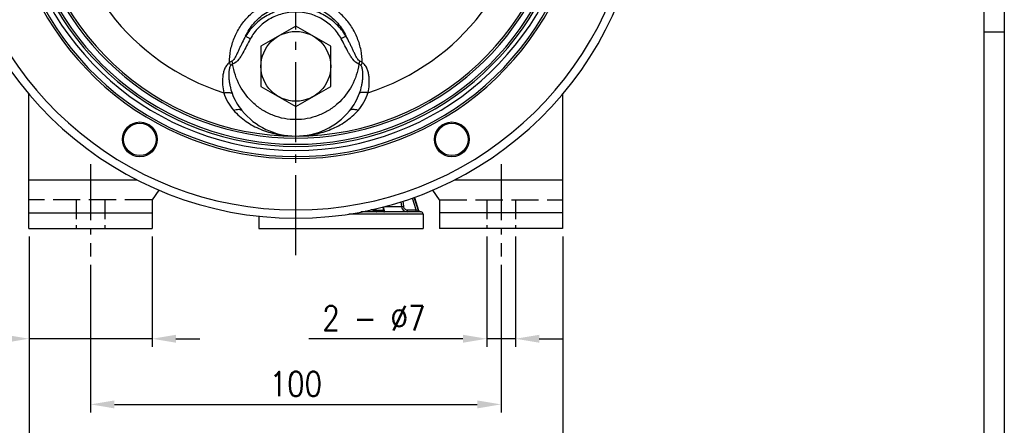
# Model space of a CAD drawing. Extents: x 1321 to 2162, y 2912 to 3506.
# Tile 9 of 11: x 1922 to 2162, y 3113 to 3212. Entities that reach past the tile are written whole.
import ezdxf
from ezdxf.enums import TextEntityAlignment as Align

# ---------------------------------------------------------------- set-up
doc = ezdxf.new("R2010")
doc.units = 0
doc.header["$LTSCALE"] = 2
doc.linetypes.add('GEN3', pattern=[6.25, 4.75, -1.5])
doc.linetypes.add('GEN7', pattern=[13.75, 9.75, -1.5, 1, -1.5])
doc.layers.get('0').update_dxf_attribs({"linetype": 'CONTINUOUS'})
doc.layers.get('DEFPOINTS').update_dxf_attribs({"linetype": 'CONTINUOUS'})
for name, color, linetype in [('ASSI', 7, 'GEN7'), ('DIM', 7, 'CONTINUOUS'), ('GEOM', 7, 'CONTINUOUS'), ('NASCOSTA', 7, 'GEN3')]:
    doc.layers.add(name, color=color, linetype=linetype)
doc.styles.get("Standard").update_dxf_attribs({"font": 'simplex.shx', "width": 0.83})
doc.dimstyles.new('GEN-ISO$0', dxfattribs={"dimscale": 2, "dimtxt": 3, "dimasz": 2.9, "dimexe": 1, "dimexo": 1, "dimgap": 1, "dimtad": 1, "dimdsep": 46, "dimtxsty": 'Standard', "dimcen": 0, "dimdle": 4.496, "dimclrd": 7, "dimclre": 7, "dimclrt": 2, "dimadec": 0, "dimazin": 0, "dimtp": 0.1, "dimtm": 0.1, "dimtfac": 0.6, "dimtdec": 3, "dimtmove": 0, "dimatfit": 1, "dimfxl": 1, "dimtzin": 0, "dimarcsym": 0})

# ---------------------------------------------------------------- blocks, each defined once
blk = doc.blocks.new('*D29')
at = {"layer": 'DEFPOINTS', "color": 0}
for p in [(1939.15, 3154.02), (2039.15, 3154.02), (2039.15, 3118)]:
    blk.add_point(p, dxfattribs=at)
at = {"layer": 'DIM', "color": 7, "lineweight": -2}
for p, q in [((1939.15, 3152.02), (1939.15, 3116)), ((2039.15, 3152.02), (2039.15, 3116)), ((1944.95, 3118), (2033.35, 3118))]:
    blk.add_line(p, q, dxfattribs=at)
at = {"layer": 'DIM', "color": 7}
for points in [[(1944.95, 3118.97), (1944.95, 3117.03), (1939.15, 3118)], [(2033.35, 3118.97), (2033.35, 3117.03), (2039.15, 3118)]]:
    blk.add_solid(points, dxfattribs=at)
at = {"layer": 'DIM', "color": 2, "insert": (1989.15, 3123), "char_height": 6, "attachment_point": 5}
blk.add_mtext('100', dxfattribs=at)
blk = doc.blocks.new('*D30')
at = {"layer": 'DEFPOINTS', "color": 0}
for p in [(1924.15, 3160.89), (2054.15, 3160.89), (1924.15, 3102)]:
    blk.add_point(p, dxfattribs=at)
at = {"layer": 'DIM', "color": 7, "lineweight": -2}
for p, q in [((1924.15, 3158.89), (1924.15, 3100)), ((2054.15, 3158.89), (2054.15, 3100)), ((2048.35, 3102), (1929.95, 3102))]:
    blk.add_line(p, q, dxfattribs=at)
at = {"layer": 'DIM', "color": 7}
for points in [[(1929.95, 3102.97), (1929.95, 3101.03), (1924.15, 3102)], [(2048.35, 3102.97), (2048.35, 3101.03), (2054.15, 3102)]]:
    blk.add_solid(points, dxfattribs=at)
at = {"layer": 'DIM', "color": 2, "insert": (1989.15, 3107), "char_height": 6, "attachment_point": 5}
blk.add_mtext('130', dxfattribs=at)
blk = doc.blocks.new('*D31')
at = {"layer": 'DEFPOINTS', "color": 0}
for p in [(1924.15, 3160.89), (1954.15, 3160.89), (1924.15, 3134)]:
    blk.add_point(p, dxfattribs=at)
at = {"layer": 'DIM', "color": 7, "lineweight": -2}
for p, q in [((1924.15, 3158.89), (1924.15, 3132)), ((1954.15, 3158.89), (1954.15, 3132)), ((1918.35, 3134), (1900.48, 3134)), ((1954.15, 3134), (1924.15, 3134)), ((1959.95, 3134), (1965.75, 3134))]:
    blk.add_line(p, q, dxfattribs=at)
at = {"layer": 'DIM', "color": 7}
for points in [[(1918.35, 3134.97), (1918.35, 3133.03), (1924.15, 3134)], [(1959.95, 3134.97), (1959.95, 3133.03), (1954.15, 3134)]]:
    blk.add_solid(points, dxfattribs=at)
at = {"layer": 'DIM', "color": 2, "insert": (1906.52, 3139), "char_height": 6, "attachment_point": 5}
blk.add_mtext('30', dxfattribs=at)
blk = doc.blocks.new('*D32')
at = {"layer": 'DEFPOINTS', "color": 0}
for p in [(2035.65, 3160.89), (2042.65, 3160.89), (2035.65, 3134)]:
    blk.add_point(p, dxfattribs=at)
at = {"layer": 'DIM', "color": 7, "lineweight": -2}
for p, q in [((2035.65, 3158.89), (2035.65, 3132)), ((2042.65, 3158.89), (2042.65, 3132)), ((2029.85, 3134), (1992.3, 3134)), ((2042.65, 3134), (2035.65, 3134)), ((2048.45, 3134), (2054.25, 3134))]:
    blk.add_line(p, q, dxfattribs=at)
at = {"layer": 'DIM', "color": 7}
for points in [[(2029.85, 3134.97), (2029.85, 3133.03), (2035.65, 3134)], [(2048.45, 3134.97), (2048.45, 3133.03), (2042.65, 3134)]]:
    blk.add_solid(points, dxfattribs=at)
at = {"layer": 'DIM', "color": 2, "insert": (2008.17, 3139), "char_height": 6, "attachment_point": 5}
blk.add_mtext('2 - %%C7', dxfattribs=at)
blk = doc.blocks.new('A1_EBARA')
blk.add_line((836, 297), (841, 297))
at = {"color": 7}
blk.add_lwpolyline([(0, 594), (841, 594), (841, 0), (0, 0)], close=True, dxfattribs=at)
at = {"color": 1, "linetype": 'Continuous'}
blk.add_lwpolyline([(5, 589), (836, 589), (836, 5), (5, 5)], close=True, dxfattribs=at)
at = {"color": 2, "width": 0.8}
for tag, p in [('DESCRIZIONE_REV4{33}', (516.5, 28)), ('DESCRIZIONE_REV3{33}', (516.5, 24)), ('DESCRIZIONE_REV2{33}', (516.5, 20)), ('DESCRIZIONE_REV1{33}', (516.5, 16)), ('DESCRIZIONE_REV{33}', (516.5, 12))]:
    blk.add_attdef(tag, text='', height=2, dxfattribs=at).set_placement(p, align=Align.MIDDLE_LEFT)
for tag, p in [('N_MOD4{4.5}', (592.25, 28)), ('DIS4{4.5}', (604, 28)), ('CONTR4{4.5}', (614, 28)), ('R&D4{5}', (625, 28)), ('NORM4{4.5}', (636, 28)), ('DATA_REV4{5}', (647, 28)), ('N_MOD3{4.5}', (592.25, 24)), ('DIS3{4.5}', (604, 24)), ('CONTR3{4.5}', (614, 24)), ('R&D3{5}', (625, 24)), ('NORM3{4.5}', (636, 24)), ('DATA_REV3{5}', (647, 24)), ('N_MOD2{4.5}', (592.25, 20)), ('DIS2{4.5}', (604, 20)), ('CONTR2{4.5}', (614, 20)), ('R&D2{5}', (625, 20)), ('NORM2{4.5}', (636, 20)), ('DATA_REV2{5}', (647, 20)), ('N_MOD1{4.5}', (592.25, 16)), ('DIS1{4.5}', (604, 16)), ('CONTR1{4.5}', (614, 16)), ('R&D1{5}', (625, 16)), ('NORM1{4.5}', (636, 16)), ('DATA_REV1{5}', (647, 16)), ('N_MOD{4.5}', (592.25, 12)), ('DIS{4.5}', (604, 12)), ('CONTR{4.5}', (614, 12)), ('R&D{5}', (625, 12)), ('NORM{4.5}', (636, 12)), ('DATA_REV{5}', (647, 12))]:
    blk.add_attdef(tag, text='', height=2, dxfattribs=at).set_placement(p, align=Align.MIDDLE_CENTER)

msp = doc.modelspace()

# ---------------------------------------------------------------- linework, layer by layer
at = {"layer": 'ASSI'}
msp.add_line((1989.147, 3154.37), (1989.147, 3352.42), dxfattribs=at)
at = {"layer": 'ASSI', "color": 7, "linetype": 'Continuous'}
for p, q in [((1989.147, 3210.204), (1980.647, 3205.296)), ((1997.647, 3205.296), (1989.147, 3210.204)), ((1980.647, 3205.296), (1980.647, 3195.481)), ((1997.647, 3195.481), (1997.647, 3205.296)), ((1980.647, 3195.481), (1989.147, 3190.574)), ((1989.147, 3190.574), (1997.647, 3195.481)), ((1924.147, 3172.689), (1924.147, 3193.617)), ((2054.147, 3193.617), (2054.147, 3172.689)), ((1924.147, 3172.689), (1950.488, 3172.689)), ((2027.805, 3172.689), (2054.147, 3172.689)), ((1980.147, 3163.872), (1980.147, 3160.889)), ((2020.147, 3164.389), (2020.147, 3160.889)), ((1980.147, 3160.889), (2020.147, 3160.889))]:
    msp.add_line(p, q, dxfattribs=at)
at = {"layer": 'ASSI', "ltscale": 0.7}
for p, q in [((1939.147, 3176.557), (1939.147, 3154.022)), ((2039.147, 3176.557), (2039.147, 3154.022))]:
    msp.add_line(p, q, dxfattribs=at)
at = {"layer": 'ASSI', "color": 7, "linetype": 'Continuous'}
msp.add_circle((1989.147, 3200.389), 8.5, dxfattribs=at)
at = {"layer": 'GEOM', "color": 7, "linetype": 'Continuous'}
for p, q in [((1924.147, 3160.889), (1924.147, 3172.689)), ((2054.147, 3172.689), (2054.147, 3160.889)), ((1955.789, 3170.234), (1954.147, 3167.889)), ((2018.031, 3168.452), (2019.034, 3165.247)), ((2024.147, 3167.889), (2022.504, 3170.234)), ((1954.147, 3167.889), (1954.147, 3160.889)), ((2010.677, 3165.312), (2010.546, 3166.149)), ((2024.147, 3167.889), (2024.147, 3160.889)), ((1924.147, 3164.689), (1954.147, 3164.689)), ((1980.147, 3163.872), (1980.147, 3160.889)), ((2019.647, 3164.889), (2005.018, 3164.889)), ((2020.147, 3164.389), (2020.147, 3160.889)), ((2054.147, 3164.689), (2024.147, 3164.689)), ((1924.147, 3160.889), (1954.147, 3160.889)), ((2054.147, 3160.889), (2024.147, 3160.889))]:
    msp.add_line(p, q, dxfattribs=at)
at = {"layer": 'GEOM', "color": 9, "linetype": 'Continuous'}
for p, q in [((2010.333, 3166.092), (2010.466, 3165.24)), ((2010.836, 3166.216), (2014.866, 3166.216)), ((2014.734, 3167.336), (2014.866, 3166.216)), ((2014.866, 3166.216), (2015.358, 3166.273)), ((2015.215, 3167.491), (2015.358, 3166.273)), ((2018.439, 3165.389), (2017.531, 3168.282)), ((2019.009, 3165.24), (2018.004, 3168.443)), ((2020.147, 3164.389), (2002.068, 3164.389)), ((2007.994, 3165.389), (2007.418, 3165.389)), ((2007.994, 3165.389), (2007.975, 3165.505)), ((2008.689, 3165.24), (2008.623, 3165.662)), ((2010.466, 3165.24), (2008.689, 3165.24)), ((2016.359, 3165.389), (2018.439, 3165.389)), ((2016.359, 3164.889), (2016.359, 3165.389)), ((2018.439, 3164.889), (2018.439, 3165.389)), ((2018.439, 3165.389), (2019.009, 3165.24)), ((2019.009, 3165.24), (2019.037, 3165.24))]:
    msp.add_line(p, q, dxfattribs=at)
at = {"layer": 'GEOM', "color": 7, "linetype": 'Continuous'}
msp.add_lwpolyline([(2011.171, 3164.889), (2011.117, 3164.892), (2011.064, 3164.901), (2011.011, 3164.915), (2010.961, 3164.935), (2010.913, 3164.96), (2010.868, 3164.991), (2010.827, 3165.026), (2010.79, 3165.065), (2010.757, 3165.108), (2010.729, 3165.155), (2010.706, 3165.204), (2010.689, 3165.255), (2010.677, 3165.311)], dxfattribs=at)
for centre, radius in [((1951.147, 3182.571), 4.25), ((1951.147, 3182.571), 3.95), ((2027.147, 3182.571), 4.25), ((2027.147, 3182.571), 3.95)]:
    msp.add_circle(centre, radius, dxfattribs=at)
for centre, radius, start, end in [((1989.147, 3248.389), 85, 102.22931, 77.77069), ((1989.147, 3248.389), 70, 104.90392, 75.09608), ((1989.147, 3248.389), 65, 97.24204, 82.75796), ((1989.147, 3248.389), 67, 110.31218, 69.68782), ((1989.147, 3200.389), 17, 219.42626, 320.34605), ((2019.514, 3165.389), 0.5, 197.39014, 270), ((2019.647, 3164.389), 0.5, 0, 90)]:
    msp.add_arc(centre, radius, start, end, dxfattribs=at)
at = {"layer": 'GEOM', "color": 9, "linetype": 'Continuous'}
for centre, radius, start, end in [((1989.147, 3248.389), 83, 102.52869, 77.47131), ((1989.147, 3248.389), 70.5, 104.79649, 75.20351), ((1989.147, 3248.389), 68.5, 105.2407, 74.7593), ((1989.147, 3248.389), 67.5, 109.80045, 70.19955), ((1989.147, 3248.389), 65.5, 111.93161, 68.06839), ((1989.147, 3248.389), 57.209, 114.46226, 252.14622), ((1989.147, 3248.389), 57.209, 287.88575, 65.53774), ((1974.644, 3199.382), 2.51, 115.7422, 131.96349), ((1965.912, 3197.044), 8.213, 25.80381, 30.79876), ((2006.099, 3210.704), 33.783, 195.55712, 196.79085), ((1972.126, 3210.653), 33.834, 343.30947, 344.56823), ((2003.651, 3199.392), 2.508, 48.06908, 64.25435), ((2012.622, 3196.959), 8.467, 149.49453, 154.43574), ((2016.358, 3166.392), 1.502, 186.72017, 270.06573), ((2019.486, 3165.388), 0.499, 197.33481, 269.97456)]:
    msp.add_arc(centre, radius, start, end, dxfattribs=at)
for points, start_tangent, end_tangent in [([(1972.966, 3201.249), (1973.268, 3204.29), (1974.14, 3207.24), (1975.57, 3209.996), (1977.524, 3212.458), (1979.952, 3214.52), (1982.775, 3216.083), (1985.885, 3217.06), (1989.147, 3217.393)], (0.0047439, 0.9999887), (1, 0.0000937)), ([(2005.327, 3201.257), (2005.024, 3204.295), (2004.152, 3207.241), (2002.725, 3209.995), (2000.771, 3212.456), (1998.343, 3214.518), (1995.52, 3216.082), (1992.409, 3217.06), (1989.147, 3217.393)], (-0.0053062, 0.9999859), (-1, 0.0000489)), ([(1976.926, 3207.758), (1978.918, 3210.864), (1981.755, 3213.365), (1985.262, 3215.005), (1989.147, 3215.579)], (0.4197786, 0.9076265), (1, 0.0000524)), ([(2001.349, 3207.796), (1999.053, 3210.62), (1996.121, 3212.778), (1992.74, 3214.13), (1989.127, 3214.588), (1985.516, 3214.119), (1982.139, 3212.757), (1979.214, 3210.589), (1976.926, 3207.758)], (-0.5279091, 0.8493009), (-0.5251461, -0.8510121)), ([(1989.147, 3215.579), (1993.02, 3215.009), (1996.519, 3213.378), (1999.354, 3210.888), (2001.349, 3207.796)], (1, -0.0000272), (0.4225437, -0.9063426)), ([(2000.208, 3207.103), (1998.209, 3209.808), (1995.56, 3211.881), (1992.458, 3213.181), (1989.123, 3213.622), (1985.789, 3213.173), (1982.69, 3211.866), (1980.046, 3209.788), (1978.051, 3207.08)], (-0.4797354, 0.8774132), (-0.4785773, -0.8780454)), ([(1976.926, 3207.758), (1976.103, 3206.201), (1975.72, 3205.409), (1975.35, 3204.612), (1974.983, 3203.814), (1974.603, 3203.023), (1974.168, 3202.261), (1973.899, 3201.914), (1973.554, 3201.643)], (-0.492468, -0.8703305), (-0.9007004, -0.4344409)), ([(1978.051, 3207.08), (1977.166, 3205.388), (1976.277, 3203.7), (1975.791, 3202.878), (1975.242, 3202.098), (1973.757, 3200.945)], (-0.4785979, -0.8780342), (-0.9575388, -0.2883044)), ([(1976.926, 3207.758), (1977.075, 3207.651), (1977.332, 3207.49), (1977.669, 3207.292), (1978.051, 3207.08)], (0.7585928, -0.6515651), (0.8780377, -0.4785914)), ([(2001.349, 3207.796), (2001.198, 3207.686), (2000.938, 3207.521), (2000.595, 3207.32), (2000.208, 3207.103)], (-0.752825, -0.6582207), (-0.8774148, -0.4797325)), ([(2004.535, 3200.936), (2003.039, 3202.094), (2002.485, 3202.878), (2001.996, 3203.704), (2001.099, 3205.402), (2000.208, 3207.103)], (-0.9580324, 0.2866601), (-0.479719, 0.8774222)), ([(2004.741, 3201.65), (2004.394, 3201.923), (2004.125, 3202.273), (2003.69, 3203.04), (2003.308, 3203.835), (2002.94, 3204.637), (2002.567, 3205.437), (2002.18, 3206.233), (2001.349, 3207.796)], (-0.9003827, 0.4350987), (-0.4948415, 0.8689832)), ([(1972.966, 3201.249), (1972.231, 3200.582), (1971.773, 3199.716), (1971.488, 3198.783), (1971.328, 3197.821), (1971.607, 3193.935)], (-0.8970646, -0.4418994), (0.2326656, -0.9725568)), ([(1973.305, 3200.618), (1973.089, 3200.246), (1972.964, 3199.831), (1972.884, 3199.405), (1972.834, 3198.975), (1972.804, 3198.108), (1972.848, 3197.243), (1972.956, 3196.382), (1973.123, 3195.531), (1973.617, 3193.867)], (-0.6993893, -0.7147409), (0.3431048, -0.9392971)), ([(1973.757, 3200.945), (1973.632, 3200.878), (1973.305, 3200.618)], (-0.9014887, -0.4328025), (-0.6994059, -0.7147247)), ([(1989.146, 3187.389), (1986.369, 3187.645), (1983.686, 3188.404), (1981.186, 3189.638), (1978.947, 3191.301), (1975.516, 3195.672), (1973.757, 3200.945)], (-1, 0.0000266), (-0.1548647, 0.9879357)), ([(2004.535, 3200.936), (2002.774, 3195.666), (1999.342, 3191.298), (1997.104, 3189.636), (1994.604, 3188.403), (1991.922, 3187.645), (1989.146, 3187.389)], (-0.1553572, -0.9878584), (-1, 0.00003)), ([(2004.984, 3200.613), (2004.884, 3200.707), (2004.535, 3200.936)], (-0.7009384, 0.7132219), (-0.9019164, 0.4319107)), ([(2004.673, 3193.874), (2005.165, 3195.535), (2005.331, 3196.385), (2005.439, 3197.243), (2005.483, 3198.107), (2005.453, 3198.972), (2005.404, 3199.402), (2005.324, 3199.827), (2005.2, 3200.241), (2004.984, 3200.613)], (0.3421194, 0.9396565), (-0.7009382, 0.713222)), ([(2006.717, 3193.945), (2007.017, 3195.883), (2006.984, 3197.835), (2006.82, 3198.797), (2006.53, 3199.73), (2006.067, 3200.594), (2005.327, 3201.257)], (0.2306799, 0.9730297), (-0.899333, 0.4372644)), ([(1971.607, 3193.935), (1972.793, 3194.011), (1973.265, 3193.966), (1973.617, 3193.867)], (0.9898123, 0.1423788), (0.9178063, -0.3970285)), ([(1971.607, 3193.935), (1972.577, 3191.665), (1973.962, 3189.697)], (0.3036942, -0.9527696), (0.6598864, -0.7513654)), ([(1973.617, 3193.867), (1974.641, 3191.614), (1976.015, 3189.593)], (0.3431029, -0.9392978), (0.6350844, -0.7724427)), ([(2002.235, 3189.54), (2003.634, 3191.587), (2004.673, 3193.874)], (0.6381494, 0.7699126), (0.3421172, 0.9396573)), ([(2004.316, 3189.647), (2005.73, 3191.639), (2006.717, 3193.945)], (0.6643013, 0.7474649), (0.3029236, 0.9530148)), ([(2006.717, 3193.945), (2005.513, 3194.021), (2005.033, 3193.974), (2004.673, 3193.874)], (-0.9900776, 0.1405214), (-0.9198791, -0.3922021)), ([(1973.962, 3189.697), (1974.64, 3189.87), (1975.231, 3189.91), (1975.699, 3189.816), (1976.015, 3189.593)], (0.9487287, 0.3160914), (0.6350848, -0.7724424)), ([(1973.962, 3189.697), (1977.024, 3186.974), (1980.565, 3185.048), (1984.406, 3183.871), (1988.4, 3183.401)], (0.6598874, -0.7513645), (0.9995066, -0.0314104)), ([(1989.889, 3183.401), (1993.873, 3183.868), (1997.707, 3185.036), (2001.247, 3186.947), (2004.316, 3189.647)], (0.9995123, 0.0312271), (0.6643048, 0.7474618)), ([(2004.316, 3189.647), (2003.63, 3189.822), (2003.032, 3189.863), (2002.557, 3189.767), (2002.235, 3189.54)], (-0.9485016, 0.3167722), (-0.6381497, -0.7699123)), ([(2015.358, 3166.273), (2015.466, 3165.926), (2015.69, 3165.641), (2016.002, 3165.454), (2016.359, 3165.389)], (0.1167894, -0.9931567), (1, -0.0002965)), ([(2006.521, 3164.889), (2006.426, 3164.903), (2006.332, 3164.945), (2006.242, 3165.014), (2006.158, 3165.108)], (-0.9999999, 0.000318), (-0.6049428, 0.7962689)), ([(2006.945, 3165.286), (2006.89, 3165.128), (2006.794, 3165.001), (2006.666, 3164.918), (2006.521, 3164.889)], (-0.1795899, -0.9837416), (-1, 0)), ([(2007.994, 3165.389), (2007.961, 3165.198), (2007.867, 3165.035), (2007.726, 3164.927), (2007.561, 3164.889)], (0, -1), (-1, 0)), ([(2008.689, 3165.24), (2008.489, 3165.255), (2008.29, 3165.29), (2008.119, 3165.337), (2007.994, 3165.389)], (-0.9998527, 0.0171615), (-0.8853602, 0.4649058)), ([(2008.689, 3165.24), (2008.721, 3165.098), (2008.771, 3164.986), (2008.835, 3164.914), (2008.905, 3164.889)], (0.1402338, -0.9901184), (1, 0)), ([(2010.677, 3165.311), (2010.676, 3165.297), (2010.668, 3165.284), (2010.653, 3165.272), (2010.63, 3165.262), (2010.562, 3165.246), (2010.466, 3165.24)], (0.1541947, -0.9880405), (-0.9998313, -0.018369)), ([(2010.466, 3165.24), (2010.505, 3165.098), (2010.565, 3164.986), (2010.642, 3164.914), (2010.727, 3164.889)], (0.1686447, -0.9856769), (1, 0))]:
    msp.add_spline(points, degree=3, dxfattribs=dict(at, start_tangent=start_tangent, end_tangent=end_tangent))
at = {"layer": 'NASCOSTA', "ltscale": 0.7}
for p, q in [((1954.147, 3167.889), (1924.147, 3167.889)), ((2024.147, 3167.889), (2054.147, 3167.889))]:
    msp.add_line(p, q, dxfattribs=at)
at = {"layer": 'NASCOSTA', "ltscale": 0.5}
for p, q in [((1935.647, 3167.889), (1935.647, 3160.889)), ((1942.647, 3167.889), (1942.647, 3160.889)), ((2035.647, 3167.889), (2035.647, 3160.889)), ((2042.647, 3167.889), (2042.647, 3160.889))]:
    msp.add_line(p, q, dxfattribs=at)

# ---------------------------------------------------------------- block references
msp.add_blockref('A1_EBARA', (1320.732, 2911.803))

# ---------------------------------------------------------------- dimensions: what is measured, and where the dimension line sits
at = {"layer": 'DIM'}
dim = msp.add_linear_dim(base=(1924.147, 3134), p1=(1954.147, 3160.889), p2=(1924.147, 3160.889), dimstyle='GEN-ISO$0', dxfattribs=at)
dim.commit()
dim.dimension.update_dxf_attribs({"geometry": '*D31', "text_midpoint": (1906.515, 3134), "dimtype": 160})
for base, p1, p2, picture, middle in [((1924.147, 3102), (2054.147, 3160.889), (1924.147, 3160.889), '*D30', (1989.147, 3107)), ((2039.147, 3118), (1939.147, 3154.022), (2039.147, 3154.022), '*D29', (1989.147, 3123))]:
    dim = msp.add_linear_dim(base=base, p1=p1, p2=p2, dimstyle='GEN-ISO$0', dxfattribs=at)
    dim.commit()
    dim.dimension.update_dxf_attribs({"geometry": picture, "text_midpoint": middle})
dim = msp.add_linear_dim(base=(2035.647, 3134), p1=(2042.647, 3160.889), p2=(2035.647, 3160.889), text='2 - %%C<>', dimstyle='GEN-ISO$0', dxfattribs=at)
dim.commit()
dim.dimension.update_dxf_attribs({"geometry": '*D32', "text_midpoint": (2008.174, 3139)})

doc.saveas('drawing.dxf')
